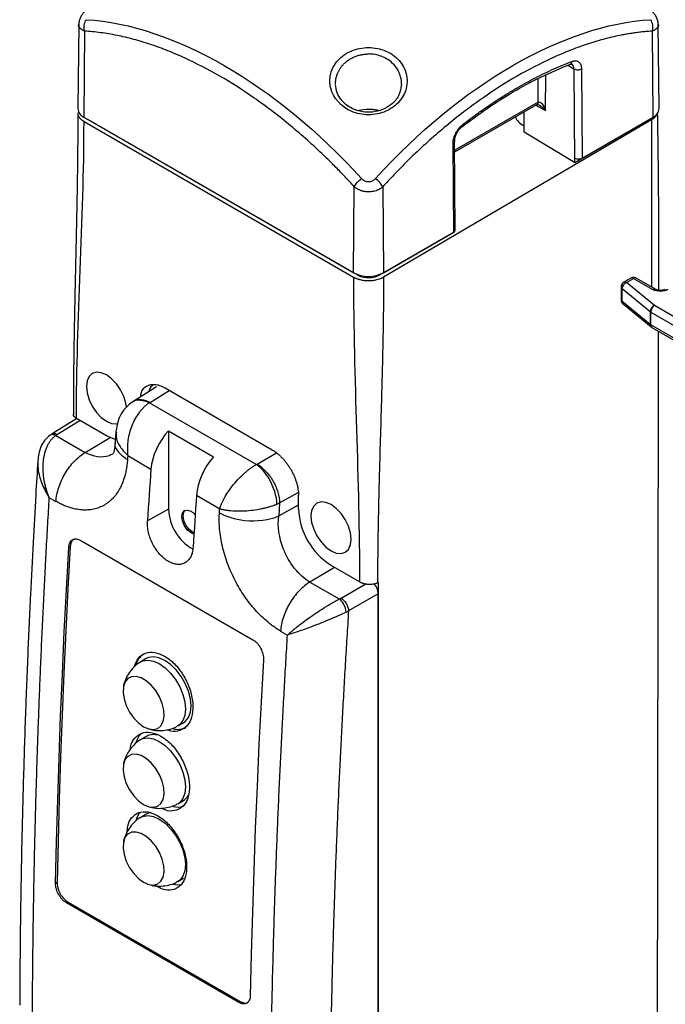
# Model space of a CAD drawing. Header units: millimetres. Extents: x 13 to 546, y 13 to 419.
# Tile 10 of 12: x 410 to 471, y 268 to 361. Entities that reach past the tile are written whole.
import ezdxf

# ---------------------------------------------------------------- set-up
doc = ezdxf.new("R2010")
doc.units = ezdxf.units.MM
doc.header["$LTSCALE"] = 2

msp = doc.modelspace()

# ---------------------------------------------------------------- linework, layer by layer
for p, q in [((415.897, 360.742), (415.812, 352.783)), ((416.457, 360.094), (416.396, 351.962)), ((470.13, 351.962), (470.069, 360.094)), ((470.715, 352.783), (470.629, 360.742)), ((462.092, 356.867), (462.666, 356.526)), ((462.31, 356.962), (462.46, 356.982)), ((462.666, 356.526), (462.732, 347.694)), ((463.379, 356.526), (463.442, 348.101)), ((459.276, 353.392), (459.289, 355.621)), ((459.984, 352.592), (460.004, 355.957)), ((459.276, 353.392), (451.404, 348.848)), ((451.405, 348.682), (459.172, 353.166)), ((459.081, 353.113), (459.984, 352.592)), ((416.396, 351.962), (441.852, 337.266)), ((416.648, 351.816), (416.807, 351.721)), ((416.807, 351.721), (416.807, 351.724)), ((442.263, 337.025), (416.807, 351.721)), ((444.685, 336.866), (469.989, 351.731)), ((457.917, 352.441), (457.937, 351.143)), ((457.966, 350.543), (457.952, 352.462)), ((462.738, 347.691), (469.719, 351.721)), ((463.442, 348.101), (470.13, 351.962)), ((469.719, 351.721), (469.878, 351.816)), ((469.719, 351.724), (469.719, 351.721)), ((469.989, 351.731), (469.989, 335.925)), ((416.397, 351.549), (441.845, 336.859)), ((457.937, 351.143), (457.962, 351.129)), ((462.732, 347.694), (457.966, 350.543)), ((451.313, 341.098), (451.251, 349.516)), ((451.459, 341.304), (451.398, 349.72)), ((441.852, 337.266), (441.913, 345.398)), ((444.613, 345.398), (444.674, 337.266)), ((451.316, 341.097), (444.384, 337.095)), ((444.674, 337.266), (451.313, 341.098)), ((451.316, 341.1), (451.316, 341.097)), ((442.263, 337.084), (442.263, 337.025)), ((444.384, 337.095), (444.384, 337.128)), ((468.04, 336.762), (467.369, 336.375)), ((467.619, 336.35), (468.29, 336.737)), ((468.29, 336.737), (470.128, 335.676)), ((470.378, 335.701), (468.54, 336.762)), ((467.119, 335.942), (467.119, 334.717)), ((470.265, 334.168), (467.619, 336.35)), ((467.209, 335.776), (469.855, 333.594)), ((467.209, 334.551), (467.209, 335.776)), ((469.855, 332.369), (467.209, 334.551)), ((467.301, 334.331), (469.947, 332.149)), ((484.871, 325.736), (470.265, 334.168)), ((469.855, 333.594), (469.855, 332.369)), ((469.911, 332.331), (469.911, 333.556)), ((469.911, 333.556), (484.518, 325.124)), ((484.518, 323.899), (469.911, 332.331)), ((469.915, 332.178), (470.019, 332.11)), ((470.015, 332.102), (484.518, 323.73)), ((423.257, 326.474), (421.109, 325.146)), ((422.65, 325.022), (424.449, 326.135)), ((434.179, 320.518), (424.063, 326.357)), ((421.101, 325.14), (420.853, 324.973)), ((422.594, 324.985), (432.688, 319.157)), ((415.725, 323.481), (413.384, 322.033)), ((416.025, 323.308), (413.897, 321.992)), ((418.514, 321.87), (415.684, 323.504)), ((413.381, 322.031), (413.174, 321.894)), ((413.747, 321.893), (416.519, 320.292)), ((419.401, 322.244), (419.333, 321.249)), ((424.383, 322.339), (428.626, 319.89)), ((424.383, 322.339), (424.383, 314.931)), ((416.519, 320.292), (418.862, 321.692)), ((432.751, 319.191), (434.573, 320.243)), ((420.529, 319.986), (422.722, 318.72)), ((434.872, 315.517), (436.608, 316.519)), ((413.091, 316.043), (413.748, 315.664)), ((427.022, 316.238), (429.215, 314.972)), ((434.872, 315.517), (434.785, 314.291)), ((436.652, 314.952), (436.652, 316.241)), ((424.383, 314.931), (422.388, 313.819)), ((434.785, 314.291), (436.652, 315.331)), ((416.088, 311.979), (432.351, 302.591)), ((415.096, 311.406), (414.954, 311.325)), ((440.056, 309.435), (437.732, 308.046)), ((442.415, 308.073), (439.728, 309.624)), ((437.732, 308.046), (440.504, 306.446)), ((444.182, 308.021), (444.12, 307.991)), ((444.182, 308.021), (444.182, 197.729)), ((440.671, 306.536), (443.005, 307.883)), ((444.182, 306.93), (441.378, 305.311)), ((444.182, 198.82), (444.182, 306.93)), ((434.961, 303.418), (435.617, 303.039)), ((422.28, 300.815), (421.753, 300.511)), ((425.253, 294.449), (425.78, 294.753)), ((422.28, 293.466), (421.753, 293.162)), ((425.253, 287.1), (425.78, 287.404)), ((422.28, 286.117), (421.753, 285.813)), ((425.253, 279.751), (425.78, 280.055)), ((413.855, 279.657), (413.713, 279.576)), ((414.89, 277.806), (414.749, 277.724)), ((431.012, 268.335), (414.749, 277.724)), ((414.89, 277.806), (431.154, 268.417)), ((431.154, 268.417), (431.012, 268.335))]:
    msp.add_line(p, q)
at = {"flags": 128}
for points in [[(420.403, 324.522), (420.346, 324.932), (420.156, 325.569), (419.855, 326.196), (419.463, 326.77), (419.006, 327.252), (418.515, 327.61), (418.025, 327.819), (417.568, 327.864), (417.175, 327.743), (416.874, 327.463), (416.685, 327.045), (416.62, 326.516)], [(416.62, 326.516), (416.685, 325.912), (416.874, 325.275), (417.175, 324.648), (417.568, 324.074), (418.025, 323.591), (418.515, 323.234), (419.006, 323.025), (419.463, 322.98), (419.623, 323.007)], [(419.363, 321.518), (419.114, 321.592), (418.514, 321.87)], [(437.832, 314.271), (437.896, 313.667), (438.086, 313.03), (438.387, 312.403), (438.779, 311.829), (439.236, 311.346), (439.727, 310.988), (440.217, 310.78), (440.674, 310.735), (441.067, 310.856), (441.368, 311.135), (441.557, 311.554), (441.622, 312.083), (441.557, 312.686), (441.368, 313.323), (441.067, 313.951), (440.674, 314.525), (440.217, 315.007), (439.727, 315.365), (439.236, 315.574), (438.779, 315.619), (438.387, 315.498), (438.086, 315.218), (437.896, 314.8), (437.832, 314.271)], [(426.779, 312.578), (426.505, 312.686), (426.166, 312.959), (425.88, 313.345), (425.688, 313.787), (425.621, 314.216), (425.688, 314.568), (425.88, 314.789), (426.166, 314.844), (426.505, 314.727)], [(426.787, 312.699), (426.646, 312.767), (426.308, 313.04), (426.021, 313.427), (425.829, 313.869), (425.762, 314.298), (425.829, 314.65), (425.954, 314.823)], [(426.505, 314.727), (426.843, 314.454), (426.898, 314.394)], [(413.713, 279.576), (413.804, 283.51), (413.914, 287.455), (414.041, 291.409), (414.187, 295.373), (414.351, 299.347), (414.534, 303.33), (414.735, 307.323), (414.954, 311.325)], [(415.096, 311.406), (414.877, 307.405), (414.676, 303.412), (414.493, 299.429), (414.329, 295.455), (414.183, 291.491), (414.055, 287.537), (413.946, 283.592), (413.855, 279.657)], [(421.715, 300.488), (421.96, 300.605), (422.429, 300.675), (422.952, 300.584), (423.503, 300.338), (424.054, 299.948), (424.577, 299.435), (425.046, 298.823), (425.438, 298.145), (425.733, 297.433), (425.916, 296.723), (425.978, 296.051), (425.916, 295.451), (425.733, 294.953), (425.438, 294.581), (425.211, 294.426)], [(425.78, 294.753), (425.965, 294.885), (426.26, 295.257), (426.443, 295.755), (426.505, 296.355), (426.443, 297.027), (426.26, 297.737), (425.965, 298.449), (425.573, 299.128), (425.104, 299.739), (424.58, 300.252), (424.03, 300.642), (423.479, 300.888), (422.956, 300.979), (422.487, 300.909), (422.28, 300.815)], [(433.339, 300.711), (433.12, 296.71), (432.919, 292.717), (432.736, 288.734), (432.572, 284.76), (432.426, 280.796), (432.298, 276.842), (432.189, 272.897), (432.098, 268.962)], [(422.025, 294.381), (422.509, 294.173), (422.962, 294.118), (423.356, 294.221), (423.667, 294.476), (423.875, 294.865), (423.966, 295.365), (423.935, 295.945), (423.785, 296.567), (423.523, 297.193), (423.168, 297.784), (422.741, 298.301), (422.269, 298.714), (421.781, 298.995), (421.309, 299.128), (420.882, 299.103), (420.527, 298.923), (420.266, 298.598), (420.115, 298.15), (420.084, 297.606), (420.176, 297), (420.383, 296.371), (420.694, 295.758), (421.088, 295.2), (421.542, 294.731), (422.025, 294.381)], [(421.715, 293.139), (421.96, 293.256), (422.429, 293.326), (422.952, 293.235), (423.503, 292.989), (424.054, 292.599), (424.577, 292.086), (425.046, 291.475), (425.438, 290.796), (425.733, 290.084), (425.916, 289.374), (425.978, 288.702), (425.916, 288.102), (425.733, 287.604), (425.438, 287.232), (425.211, 287.077)], [(422.025, 287.032), (422.509, 286.824), (422.962, 286.769), (423.356, 286.873), (423.667, 287.127), (423.875, 287.516), (423.966, 288.016), (423.935, 288.596), (423.785, 289.218), (423.523, 289.844), (423.168, 290.435), (422.741, 290.952), (422.269, 291.365), (421.781, 291.646), (421.309, 291.779), (420.882, 291.754), (420.527, 291.574), (420.266, 291.25), (420.115, 290.801), (420.084, 290.257), (420.176, 289.652), (420.383, 289.022), (420.694, 288.409), (421.088, 287.851), (421.542, 287.382), (422.025, 287.032)], [(421.715, 285.79), (421.96, 285.907), (422.429, 285.977), (422.952, 285.886), (423.503, 285.64), (424.054, 285.25), (424.577, 284.737), (425.046, 284.126), (425.438, 283.447), (425.733, 282.735), (425.916, 282.025), (425.978, 281.353), (425.916, 280.753), (425.733, 280.255), (425.438, 279.883), (425.211, 279.728)], [(422.694, 286.263), (422.487, 286.211), (422.28, 286.117)], [(422.025, 279.683), (422.509, 279.475), (422.962, 279.42), (423.356, 279.524), (423.667, 279.778), (423.875, 280.167), (423.966, 280.668), (423.935, 281.247), (423.785, 281.869), (423.523, 282.495), (423.168, 283.086), (422.741, 283.604), (422.269, 284.016), (421.781, 284.297), (421.309, 284.43), (420.882, 284.405), (420.527, 284.225), (420.266, 283.901), (420.115, 283.452), (420.084, 282.908), (420.176, 282.303), (420.383, 281.674), (420.694, 281.061), (421.088, 280.502), (421.542, 280.033), (422.025, 279.683)], [(424.802, 279.498), (425.18, 279.438), (425.612, 279.465)]]:
    msp.add_lwpolyline(points, dxfattribs=at)
for centre, radius, start, end in [((416.79, 352.86), 0.981, 184.49479, 246.35096), ((443.263, 348.465), 4.233, 77.40775, 102.64316), ((459.513, 352.981), 0.474, 119.15202, 120.00899), ((469.737, 352.86), 0.981, 293.64904, 355.50521), ((443.263, 339.99), 3.067, 242.60967, 297.39033), ((443.256, 339.102), 2.302, 244.43463, 299.33749), ((468.143, 336.533), 0.251, 54.38242, 114.30712), ((468.436, 336.533), 0.251, 65.69288, 125.61758), ((467.334, 335.952), 0.216, 182.71887, 234.5459), ((467.88, 335.73), 0.672, 112.86866, 176.09597), ((467.473, 336.151), 0.246, 53.68735, 115.17612), ((470.274, 335.477), 0.246, 64.8732, 126.30815), ((467.334, 334.727), 0.216, 182.73973, 234.5446), ((467.482, 334.536), 0.274, 176.72317, 228.40451), ((470.526, 333.548), 0.672, 112.86866, 176.09597), ((470.679, 333.521), 0.768, 122.60548, 177.39452), ((470.116, 333.912), 0.411, 230.72833, 240.21691), ((470.116, 332.688), 0.411, 230.72833, 240.21691), ((470.129, 332.354), 0.274, 176.72626, 228.34117), ((470.149, 332.301), 0.24, 172.74417, 235.94365), ((428.868, 315.081), 4.487, 181.91524, 240.6867), ((443.33, 315.256), 6.685, 182.60548, 237.39452), ((422.92, 299.843), 1.663, 122.35327, 167.9163), ((425.264, 295.766), 1.636, 253.6092, 297.90466), ((423.04, 292.432), 1.794, 131.27255, 166.76252), ((422.94, 292.245), 1.388, 76.29516, 118.39358), ((425.103, 288.529), 1.313, 301.02158, 332.23108), ((425.271, 288.492), 1.71, 254.0846, 287.45439), ((423.099, 285.062), 1.856, 137.51898, 166.53817)]:
    msp.add_arc(centre, radius, start, end)
for centre, major_axis, ratio, start_param, end_param in [((460.058, 352.368), (3, 0), 0.577244, 3.362889, 3.926953), ((463.089, 348.305), (0.5, 0), 0.577288, 3.953251, 5.497825), ((450.959, 341.303), (0.5, 0), 0.577289, 5.497824, 6.287411), ((425.59, 320.047), (2.053, 3.433), 0.587369, 1.22699, 2.281665), ((429.791, 317.621), (1.948, 3.494), 0.567218, 1.209527, 2.264201), ((1048.419, 608.11), (447.939, 749.081), 0.587369, 2.281665, 2.288303), ((1031.25, 618.021), (425.084, 762.281), 0.567218, 2.264201, 2.27084), ((443.475, 307.338), (-0.5, 0.866), 0.577557, 3.927224, 5.048677)]:
    msp.add_ellipse(centre, major_axis=major_axis, ratio=ratio, start_param=start_param, end_param=end_param)
for points, knots in [([(416.429, 361.914), (416.361, 361.834), (416.22, 361.667), (416.054, 361.378), (415.926, 361.064), (415.907, 360.854), (415.897, 360.745)], [0, 0, 0, 0, 0.223028, 0.463214, 0.721906, 1, 1, 1, 1]), ([(470.629, 360.745), (470.62, 360.854), (470.6, 361.064), (470.473, 361.378), (470.306, 361.667), (470.165, 361.834), (470.097, 361.914)], [0, 0, 0, 0, 0.2780992, 0.5367855, 0.7769674, 1, 1, 1, 1]), ([(416.457, 360.094), (416.37, 360.128), (416.198, 360.197), (415.982, 360.401), (415.851, 360.59), (415.899, 360.742), (415.9, 360.746)], [0, 0, 0, 0, 0.2602615, 0.5115947, 0.9876311, 1, 1, 1, 1]), ([(441.913, 345.398), (441.772, 345.553), (441.489, 345.862), (441.06, 346.319), (440.628, 346.771), (440.193, 347.216), (439.754, 347.656), (439.312, 348.091), (438.5, 348.872), (437.305, 349.971), (435.715, 351.326), (434.104, 352.596), (431.94, 354.17), (429.209, 355.908), (426.476, 357.324), (424.307, 358.252), (422.691, 358.844), (421.094, 359.329), (419.78, 359.641), (418.742, 359.835), (417.97, 359.951), (417.208, 360.041), (416.707, 360.076), (416.457, 360.094)], [0, 0, 0, 0, 0.017776, 0.035571, 0.053389, 0.071234, 0.08911, 0.107022, 0.124975, 0.187301, 0.24993, 0.312343, 0.374957, 0.500001, 0.625046, 0.687646, 0.750073, 0.812688, 0.875028, 0.906412, 0.937687, 0.968875, 1, 1, 1, 1]), ([(470.069, 360.094), (469.926, 360.084), (469.641, 360.066), (469.209, 360.026), (468.774, 359.977), (468.336, 359.918), (467.895, 359.85), (467.45, 359.773), (466.633, 359.614), (465.432, 359.329), (463.835, 358.844), (462.22, 358.252), (460.051, 357.324), (457.317, 355.908), (454.586, 354.17), (452.422, 352.596), (450.812, 351.326), (449.221, 349.971), (447.914, 348.769), (446.882, 347.769), (446.115, 346.997), (445.358, 346.209), (444.861, 345.668), (444.613, 345.398)], [0, 0, 0, 0, 0.017776, 0.035571, 0.053389, 0.071234, 0.08911, 0.107022, 0.124975, 0.187301, 0.24993, 0.312343, 0.374957, 0.500001, 0.625046, 0.687646, 0.750073, 0.812688, 0.875028, 0.906412, 0.937687, 0.968875, 1, 1, 1, 1]), ([(470.626, 360.746), (470.627, 360.742), (470.675, 360.59), (470.545, 360.401), (470.328, 360.197), (470.156, 360.128), (470.069, 360.094)], [0, 0, 0, 0, 0.012294, 0.488378, 0.739728, 1, 1, 1, 1]), ([(443.263, 358.537), (442.7, 358.537), (441.574, 358.309), (440.268, 357.381), (439.583, 356.089), (439.572, 354.204), (441.005, 352.539), (443.266, 352.065), (444.952, 352.421), (446.249, 353.372), (447.176, 355.11), (446.699, 357.071), (444.951, 358.309), (443.826, 358.537), (443.263, 358.537), (443.263, 358.537), (443.263, 358.537), (443.263, 358.537)], [2.027594, 2.027594, 2.027594, 2.027594, 2.172395, 2.317226, 2.462056, 2.606886, 2.896547, 3.041377, 3.186207, 3.331037, 3.475868, 3.765528, 3.910359, 4.055189, 4.055189, 4.055189, 4.055218, 4.055218, 4.055218, 4.055218]), ([(440.147, 355.102), (440.148, 355.157), (440.149, 355.266), (440.165, 355.426), (440.188, 355.581), (440.22, 355.73), (440.26, 355.872), (440.306, 356.009), (440.358, 356.14), (440.416, 356.264), (440.477, 356.382), (440.542, 356.494), (440.61, 356.599), (440.681, 356.699), (440.753, 356.792), (440.826, 356.879), (440.9, 356.959), (440.974, 357.035), (441.107, 357.161), (441.314, 357.328), (441.609, 357.515), (441.923, 357.669), (442.249, 357.788), (442.584, 357.873), (442.923, 357.925), (443.15, 357.932), (443.263, 357.935)], [0, 0, 0, 0, 0.038389, 0.075732, 0.112029, 0.14728, 0.181484, 0.214641, 0.246751, 0.277814, 0.30783, 0.336799, 0.364722, 0.391599, 0.417431, 0.44222, 0.465967, 0.488672, 0.51034, 0.584466, 0.65704, 0.728152, 0.797899, 0.866383, 0.933711, 1, 1, 1, 1]), ([(446.368, 355.051), (446.372, 355.068), (446.425, 355.305), (446.311, 355.743), (446.071, 356.426), (445.622, 357.018), (445.03, 357.466), (444.469, 357.735), (443.873, 357.904), (443.464, 357.925), (443.263, 357.935)], [0, 0, 0, 0, 0.011889, 0.165136, 0.299041, 0.508091, 0.637554, 0.762327, 0.882944, 1, 1, 1, 1]), ([(452.125, 351.238), (452.28, 351.357), (452.59, 351.596), (453.057, 351.946), (453.524, 352.287), (453.993, 352.621), (454.462, 352.947), (454.933, 353.266), (455.405, 353.576), (455.877, 353.879), (456.351, 354.174), (456.826, 354.461), (457.433, 354.817), (458.172, 355.232), (459.04, 355.692), (459.906, 356.123), (460.769, 356.523), (461.63, 356.895), (462.201, 357.117), (462.486, 357.229)], [0, 0, 0, 0, 0.045379, 0.09074, 0.136096, 0.181456, 0.226832, 0.272233, 0.317672, 0.363158, 0.408701, 0.454314, 0.500006, 0.583696, 0.667156, 0.750451, 0.833645, 0.916807, 1, 1, 1, 1]), ([(462.305, 356.973), (462.327, 356.978), (462.387, 356.993), (462.453, 357.086), (462.475, 357.181), (462.486, 357.229)], [0, 0, 0, 0, 0.2252567, 0.612537, 1, 1, 1, 1]), ([(462.486, 357.229), (462.51, 357.237), (462.559, 357.255), (462.63, 357.272), (462.7, 357.283), (462.769, 357.287), (462.868, 357.284), (462.992, 357.257), (463.126, 357.181), (463.235, 357.068), (463.307, 356.933), (463.35, 356.796), (463.374, 356.667), (463.377, 356.573), (463.379, 356.526)], [0, 0, 0, 0, 0.04967, 0.099264, 0.149037, 0.199241, 0.25012, 0.375339, 0.499935, 0.624178, 0.749651, 0.833635, 0.916701, 1, 1, 1, 1]), ([(452.078, 351.043), (452.846, 351.62), (454.437, 352.813), (456.928, 354.384), (459.58, 355.837), (461.383, 356.58), (462.31, 356.962)], [0, 0, 0, 0, 0.226682, 0.468937, 0.726727, 1, 1, 1, 1]), ([(462.666, 356.526), (462.655, 356.615), (462.635, 356.794), (462.547, 356.943), (462.468, 356.969), (462.455, 356.974)], [0, 0, 0, 0, 0.453147, 0.905417, 1, 1, 1, 1]), ([(462.666, 356.526), (462.758, 356.472), (462.889, 356.441), (463.153, 356.441), (463.285, 356.472), (463.379, 356.526)], [0, 0, 0, 0, 0.5, 0.5, 1, 1, 1, 1]), ([(446.377, 355.055), (446.319, 354.687), (446.212, 354.009), (445.505, 353.179), (444.62, 352.649), (443.669, 352.412), (442.655, 352.434), (441.794, 352.706), (441.123, 353.136), (440.629, 353.634), (440.237, 354.288), (440.177, 354.791), (440.145, 355.056)], [0, 0, 0, 0, 0.144424, 0.265908, 0.367497, 0.463123, 0.554535, 0.662579, 0.73164, 0.810952, 0.900514, 1, 1, 1, 1]), ([(444.203, 352.591), (444.167, 352.6), (444.009, 352.64), (443.694, 352.684), (443.412, 352.693), (443.263, 352.698)], [0, 0, 0, 0, 0.120251, 0.533952, 1, 1, 1, 1]), ([(459.172, 353.166), (459.172, 353.166), (459.21, 353.174), (459.257, 353.248), (459.269, 353.344), (459.276, 353.392)], [0, 0, 0, 0, 0.006749, 0.503374, 1, 1, 1, 1]), ([(459.18, 353.17), (459.179, 353.17), (459.178, 353.17), (459.197, 353.173), (459.238, 353.167), (459.297, 353.151), (459.353, 353.122), (459.392, 353.102)], [0, 0, 0, 0, 0.119466, 0.380708, 0.519836, 0.668709, 1, 1, 1, 1]), ([(459.282, 353.396), (459.336, 353.426), (459.466, 353.417), (459.732, 353.165), (459.907, 352.817), (459.984, 352.592)], [-1.570796, -1.570796, -1.570796, -1.570796, -1.121954, -0.673111, 0.000152, 0.000152, 0.000152, 0.000152]), ([(459.392, 353.102), (459.393, 353.102), (459.505, 353.046), (459.716, 352.877), (459.891, 352.691), (459.984, 352.592)], [0, 0, 0, 0, 0.004451, 0.471181, 1, 1, 1, 1]), ([(415.812, 352.361), (415.809, 351.285), (415.803, 349.301), (415.768, 346.575), (415.731, 344.336), (415.694, 342.444), (415.658, 340.729), (415.623, 339.121), (415.589, 337.582), (415.554, 336.022), (415.516, 334.244), (415.475, 332.138), (415.434, 329.682), (415.399, 326.877), (415.394, 324.89), (415.391, 323.838)], [0, 0, 0, 0, 0.113314, 0.209017, 0.287039, 0.348998, 0.408159, 0.467387, 0.518207, 0.569904, 0.631418, 0.705183, 0.791202, 0.889476, 1, 1, 1, 1]), ([(415.813, 352.361), (415.821, 352.286), (415.835, 352.131), (415.993, 351.84), (416.239, 351.663), (416.397, 351.549)], [0, 0, 0, 0, 0.252377, 0.516629, 1, 1, 1, 1]), ([(469.989, 351.731), (470.17, 351.846), (470.408, 351.999), (470.455, 352.197), (470.466, 352.245)], [0, 0, 0, 0, 0.7581636, 1, 1, 1, 1]), ([(470.666, 335.613), (470.674, 338.662), (470.689, 344.264), (470.607, 349.838), (470.57, 352.379)], [0, 0, 0, 0, 0.544241, 1, 1, 1, 1]), ([(451.251, 349.516), (451.252, 349.545), (451.252, 349.602), (451.26, 349.692), (451.272, 349.784), (451.29, 349.879), (451.324, 350.022), (451.386, 350.216), (451.492, 350.455), (451.622, 350.683), (451.758, 350.872), (451.887, 351.022), (452.004, 351.139), (452.084, 351.205), (452.125, 351.238)], [0, 0, 0, 0, 0.049669, 0.099262, 0.149034, 0.199238, 0.250117, 0.375332, 0.499935, 0.624181, 0.749654, 0.833635, 0.9167, 1, 1, 1, 1]), ([(451.398, 349.72), (451.407, 349.834), (451.426, 350.063), (451.575, 350.438), (451.796, 350.79), (451.984, 350.959), (452.078, 351.043)], [0, 0, 0, 0, 0.247907, 0.497238, 0.747704, 1, 1, 1, 1]), ([(452.076, 351.045), (452.078, 351.046), (452.109, 351.054), (452.131, 351.121), (452.127, 351.199), (452.125, 351.238)], [0, 0, 0, 0, 0.03971, 0.519742, 1, 1, 1, 1]), ([(451.396, 349.721), (451.397, 349.719), (451.41, 349.682), (451.368, 349.603), (451.29, 349.545), (451.251, 349.516)], [0, 0, 0, 0, 0.020478, 0.510239, 1, 1, 1, 1]), ([(442.607, 346.173), (442.628, 346.151), (442.67, 346.107), (442.742, 346.049), (442.818, 345.998), (442.928, 345.939), (443.076, 345.887), (443.265, 345.867), (443.452, 345.888), (443.631, 345.949), (443.762, 346.03), (443.856, 346.107), (443.898, 346.151), (443.919, 346.173)], [0, 0, 0, 0, 0.062783, 0.125651, 0.188844, 0.251249, 0.377339, 0.500111, 0.625121, 0.750013, 0.874745, 0.936868, 1, 1, 1, 1]), ([(441.913, 345.398), (441.945, 345.373), (442.008, 345.323), (442.11, 345.256), (442.216, 345.194), (442.325, 345.139), (442.438, 345.091), (442.553, 345.049), (442.67, 345.014), (442.788, 344.985), (442.907, 344.963), (443.026, 344.948), (443.145, 344.939), (443.304, 344.935), (443.504, 344.945), (443.743, 344.983), (443.979, 345.047), (444.206, 345.138), (444.423, 345.253), (444.549, 345.35), (444.613, 345.398)], [0, 0, 0, 0, 0.04461, 0.088652, 0.132138, 0.175077, 0.217481, 0.259361, 0.30073, 0.341599, 0.381982, 0.421893, 0.461344, 0.500352, 0.579135, 0.659579, 0.741791, 0.825871, 0.911912, 1, 1, 1, 1]), ([(441.845, 336.859), (441.875, 336.842), (441.936, 336.808), (442.034, 336.761), (442.135, 336.718), (442.242, 336.68), (442.353, 336.645), (442.552, 336.591), (442.856, 336.536), (443.266, 336.513), (443.678, 336.537), (444.021, 336.602), (444.292, 336.683), (444.502, 336.765), (444.624, 336.832), (444.685, 336.866)], [0, 0, 0, 0, 0.04035, 0.080366, 0.12021, 0.160042, 0.200023, 0.240314, 0.369196, 0.500194, 0.629596, 0.760059, 0.840131, 0.919679, 1, 1, 1, 1]), ([(444.685, 336.866), (444.684, 336.432), (444.683, 335.544), (444.672, 334.174), (444.654, 332.736), (444.629, 331.23), (444.596, 329.635), (444.555, 327.903), (444.491, 325.487), (444.401, 322.427), (444.311, 319.369), (444.248, 316.953), (444.198, 314.883), (444.156, 312.652), (444.125, 310.256), (444.121, 308.726), (444.12, 307.991)], [0, 0, 0, 0, 0.045518, 0.093271, 0.14326, 0.195487, 0.249953, 0.308936, 0.374969, 0.500001, 0.625033, 0.690975, 0.750048, 0.839518, 0.922833, 1, 1, 1, 1]), ([(468.29, 336.829), (468.225, 336.823), (468.137, 336.816), (468.061, 336.772), (468.041, 336.76)], [0, 0, 0, 0, 0.732305, 1, 1, 1, 1]), ([(468.536, 336.755), (468.514, 336.77), (468.441, 336.819), (468.352, 336.825), (468.29, 336.829)], [0, 0, 0, 0, 0.304693, 1, 1, 1, 1]), ([(467.187, 336.194), (467.158, 336.133), (467.119, 336.052), (467.121, 335.963), (467.122, 335.942)], [0, 0, 0, 0, 0.754504, 1, 1, 1, 1]), ([(467.371, 336.37), (467.348, 336.358), (467.271, 336.317), (467.222, 336.245), (467.187, 336.194)], [0, 0, 0, 0, 0.303384, 1, 1, 1, 1]), ([(470.835, 335.598), (470.765, 335.602), (470.667, 335.607), (470.541, 335.634), (470.455, 335.662), (470.396, 335.689), (470.38, 335.7), (470.379, 335.7)], [0, 0, 0, 0, 0.380373, 0.530136, 0.761575, 0.985242, 1, 1, 1, 1]), ([(471.291, 335.701), (471.267, 335.688), (471.221, 335.664), (471.121, 335.632), (470.995, 335.605), (470.895, 335.601), (470.835, 335.598)], [0, 0, 0, 0, 0.2472856, 0.4546775, 0.6778891, 1, 1, 1, 1]), ([(467.119, 334.717), (467.119, 334.716), (467.113, 334.671), (467.13, 334.595), (467.158, 334.526), (467.169, 334.499)], [0, 0, 0, 0, 0.007663, 0.603821, 1, 1, 1, 1]), ([(467.169, 334.499), (467.201, 334.441), (467.238, 334.377), (467.297, 334.336), (467.303, 334.331)], [0, 0, 0, 0, 0.898357, 1, 1, 1, 1]), ([(470.574, 208.28), (470.602, 210.167), (470.662, 214.16), (470.642, 220.226), (470.635, 226.513), (470.631, 232.941), (470.629, 239.488), (470.607, 245.951), (470.618, 250.814), (470.619, 254.095), (470.616, 255.868), (470.611, 257.408), (470.604, 258.638), (470.598, 259.649), (470.59, 260.666), (470.58, 261.911), (470.566, 263.508), (470.551, 265.451), (470.547, 267.786), (470.552, 270.247), (470.556, 272.579), (470.573, 274.474), (470.585, 276.026), (470.593, 277.451), (470.597, 278.958), (470.6, 282.948), (470.59, 289.231), (470.601, 297.835), (470.63, 306.718), (470.624, 316.066), (470.659, 324.505), (470.661, 329.749), (470.662, 331.728)], [0, 0, 0, 0, 0.045807, 0.096893, 0.147344, 0.198575, 0.253086, 0.306458, 0.355659, 0.371247, 0.386154, 0.398734, 0.408632, 0.416004, 0.423229, 0.433309, 0.446245, 0.462036, 0.480559, 0.502985, 0.521882, 0.53725, 0.54909, 0.559661, 0.571942, 0.585778, 0.656689, 0.724698, 0.794925, 0.872548, 0.951902, 1, 1, 1, 1]), ([(424.063, 326.357), (423.89, 326.446), (423.55, 326.618), (422.93, 326.74), (422.275, 326.593), (421.789, 326.14), (421.722, 325.657), (421.702, 325.512)], [0, 0, 0, 0, 0.158035, 0.308747, 0.587111, 0.876529, 1, 1, 1, 1]), ([(422.939, 326.664), (422.788, 326.556), (422.583, 326.41), (422.534, 326.1), (422.522, 326.019)], [0, 0, 0, 0, 0.737836, 1, 1, 1, 1]), ([(420.857, 324.976), (420.615, 324.765), (420.154, 324.363), (419.596, 323.423), (419.475, 322.68), (419.4, 322.226)], [0, 0, 0, 0, 0.301044, 0.573719, 1, 1, 1, 1]), ([(422.594, 324.985), (422.551, 324.957), (422.466, 324.901), (422.339, 324.808), (422.214, 324.707), (422.091, 324.597), (421.97, 324.48), (421.851, 324.355), (421.735, 324.222), (421.623, 324.081), (421.413, 323.798), (421.125, 323.323), (420.837, 322.658), (420.631, 321.958), (420.538, 321.419), (420.5, 320.998), (420.488, 320.701), (420.492, 320.355), (420.516, 320.115), (420.529, 319.986)], [0, 0, 0, 0, 0.0312647, 0.0627236, 0.0943811, 0.1262412, 0.1583081, 0.1905857, 0.2230781, 0.255789, 0.2887222, 0.412465, 0.5445698, 0.6546934, 0.7773905, 0.8193658, 0.8704603, 0.9306724, 1, 1, 1, 1]), ([(422.594, 324.985), (422.298, 325.082), (421.706, 325.277), (421.095, 325.206), (420.908, 324.983), (420.879, 324.948)], [0, 0, 0, 0, 0.4581117, 0.9162422, 1, 1, 1, 1]), ([(421.113, 325.136), (421.12, 325.145), (421.278, 325.331), (421.822, 325.362), (422.374, 325.135), (422.65, 325.022)], [0, 0, 0, 0, 0.023709, 0.511855, 1, 1, 1, 1]), ([(422.65, 325.022), (422.64, 325.016), (422.621, 325.004), (422.603, 324.991), (422.594, 324.985)], [0, 0, 0, 0, 0.500005, 1, 1, 1, 1]), ([(415.684, 323.504), (415.599, 323.564), (415.433, 323.681), (415.406, 323.821), (415.393, 323.89)], [0, 0, 0, 0, 0.507586, 1, 1, 1, 1]), ([(413.175, 321.894), (413, 321.743), (412.652, 321.441), (412.185, 320.638), (412.093, 319.944), (412.032, 319.489)], [0, 0, 0, 0, 0.256749, 0.5115, 1, 1, 1, 1]), ([(413.747, 321.893), (413.711, 321.866), (413.637, 321.814), (413.532, 321.726), (413.431, 321.63), (413.334, 321.526), (413.241, 321.415), (413.152, 321.295), (413.069, 321.168), (412.99, 321.034), (412.917, 320.893), (412.774, 320.581), (412.603, 320.04), (412.498, 319.274), (412.499, 318.46), (412.576, 317.826), (412.679, 317.326), (412.768, 316.969), (412.892, 316.557), (413.001, 316.272), (413.06, 316.119)], [0, 0, 0, 0, 0.025411, 0.050997, 0.076782, 0.10279, 0.129043, 0.155566, 0.182379, 0.209503, 0.236959, 0.264768, 0.384239, 0.5166, 0.630395, 0.759964, 0.806187, 0.8616, 0.926204, 1, 1, 1, 1]), ([(413.747, 321.893), (413.649, 321.926), (413.453, 321.992), (413.252, 321.97), (413.191, 321.896), (413.182, 321.886)], [0, 0, 0, 0, 0.46082, 0.921659, 1, 1, 1, 1]), ([(413.383, 322.028), (413.386, 322.032), (413.439, 322.095), (413.621, 322.105), (413.805, 322.03), (413.897, 321.992)], [0, 0, 0, 0, 0.029107, 0.514553, 1, 1, 1, 1]), ([(419.468, 322.213), (419.443, 322.076), (419.363, 321.641), (419.726, 320.836), (420.266, 320.265), (420.529, 319.986)], [0, 0, 0, 0, 0.189748, 0.603999, 1, 1, 1, 1]), ([(419.333, 321.249), (419.317, 321.067), (419.286, 320.711), (419.215, 320.29), (419.158, 320.207), (419.121, 320.152)], [0, 0, 0, 0, 0.266717, 0.519783, 1, 1, 1, 1]), ([(419.368, 321.244), (419.354, 321.209), (419.237, 320.913), (419.572, 320.298), (420.193, 319.838), (420.504, 319.609)], [0, 0, 0, 0, 0.0625121, 0.5312529, 1, 1, 1, 1]), ([(413.748, 315.664), (413.773, 316.081), (413.863, 316.529), (414.163, 317.43), (414.371, 317.882), (414.878, 318.729), (415.176, 319.123), (415.823, 319.801), (416.17, 320.084), (416.519, 320.292)], [0, 0, 0, 0, 0.25, 0.25, 0.5, 0.5, 0.75, 0.75, 1, 1, 1, 1]), ([(419.091, 320.135), (418.988, 320.074), (418.234, 319.718), (417.293, 319.846), (416.519, 320.292)], [0, 0, 0, 0, 0.0996392, 0.6974746, 0.6974746, 0.6974746, 0.6974746]), ([(434.179, 320.518), (434.223, 320.492), (434.311, 320.439), (434.442, 320.351), (434.57, 320.257), (434.696, 320.158), (434.82, 320.052), (434.94, 319.942), (435.057, 319.828), (435.17, 319.709), (435.279, 319.588), (435.385, 319.463), (435.486, 319.335), (435.583, 319.206), (435.676, 319.075), (435.764, 318.942), (435.849, 318.809), (435.959, 318.623), (436.092, 318.379), (436.235, 318.075), (436.36, 317.765), (436.464, 317.453), (436.547, 317.141), (436.607, 316.833), (436.645, 316.53), (436.649, 316.338), (436.652, 316.241)], [0, 0, 0, 0, 0.0342, 0.068009, 0.101427, 0.134454, 0.16709, 0.199337, 0.231195, 0.262663, 0.293743, 0.324435, 0.354739, 0.384656, 0.414186, 0.443331, 0.47209, 0.500464, 0.561837, 0.623504, 0.685471, 0.747743, 0.810326, 0.873226, 0.936449, 1, 1, 1, 1]), ([(412.034, 319.504), (411.968, 318.42), (411.81, 315.846), (411.576, 311.626), (411.325, 306.68), (411.081, 301.253), (410.854, 295.39), (410.653, 289.1), (410.489, 282.398), (410.369, 275.331), (410.34, 270.521), (410.325, 268.078)], [0, 0, 0, 0, 0.062287, 0.147953, 0.243202, 0.348033, 0.462448, 0.584148, 0.715093, 0.855284, 1, 1, 1, 1]), ([(412.05, 319.504), (412.038, 319.357), (412.023, 319.177), (412.07, 318.5), (412.293, 317.476), (412.803, 316.554), (413.049, 316.11)], [0, 0, 0, 0, 0.133617, 0.164692, 0.597074, 1, 1, 1, 1]), ([(420.504, 319.609), (420.497, 319.527), (420.485, 319.363), (420.458, 319.122), (420.425, 318.886), (420.385, 318.653), (420.338, 318.426), (420.25, 318.055), (420.096, 317.561), (419.844, 316.981), (419.538, 316.46), (419.062, 315.855), (418.349, 315.268), (417.502, 314.94), (416.765, 314.841), (416.188, 314.846), (415.591, 314.93), (415.049, 315.075), (414.57, 315.253), (414.158, 315.437), (413.884, 315.589), (413.748, 315.664)], [0, 0, 0, 0, 0.0208521, 0.0416893, 0.0625339, 0.0834081, 0.1043342, 0.1253341, 0.1879988, 0.2505665, 0.3130926, 0.3757906, 0.5007972, 0.6255704, 0.6878502, 0.7504292, 0.812899, 0.8752425, 0.9170837, 0.9586069, 1, 1, 1, 1]), ([(429.215, 314.972), (429.232, 315.024), (429.265, 315.125), (429.321, 315.275), (429.379, 315.416), (429.438, 315.549), (429.496, 315.673), (429.553, 315.787), (429.607, 315.891), (429.747, 316.15), (429.992, 316.554), (430.409, 317.132), (430.883, 317.69), (431.326, 318.133), (431.676, 318.443), (431.934, 318.652), (432.189, 318.842), (432.442, 319.012), (432.606, 319.109), (432.688, 319.157)], [0, 0, 0, 0, 0.035813, 0.069346, 0.100599, 0.129572, 0.156265, 0.180677, 0.202809, 0.22266, 0.345353, 0.455485, 0.587585, 0.711337, 0.770442, 0.828838, 0.886547, 0.943593, 1, 1, 1, 1]), ([(432.688, 319.157), (432.699, 319.163), (432.721, 319.174), (432.741, 319.185), (432.751, 319.191)], [0, 0, 0, 0, 0.499995, 1, 1, 1, 1]), ([(434.621, 315.405), (434.605, 316.131), (434.107, 317.716), (433.111, 318.857), (432.688, 319.157)], [0, 0, 0, 0, 0.571429, 1.000001, 1.000001, 1.000001, 1.000001]), ([(432.751, 319.191), (433.024, 319.028), (433.298, 318.802), (433.805, 318.257), (434.039, 317.939), (434.432, 317.259), (434.591, 316.897), (434.808, 316.185), (434.868, 315.835), (434.872, 315.517)], [0, 0, 0, 0, 0.25, 0.25, 0.5, 0.5, 0.75, 0.75, 1, 1, 1, 1]), ([(413.091, 316.043), (413.041, 315.2), (412.942, 313.514), (412.801, 310.989), (412.668, 308.467), (412.542, 305.95), (412.422, 303.436), (412.31, 300.927), (412.206, 298.421), (412.108, 295.919), (412.017, 293.422), (411.934, 290.928), (411.857, 288.438), (411.788, 285.953), (411.726, 283.471), (411.671, 280.994), (411.623, 278.521), (411.583, 276.052), (411.549, 273.587), (411.523, 271.127), (411.503, 268.67), (411.496, 267.036), (411.493, 266.219)], [0, 0, 0, 0, 0.050021, 0.10004, 0.150056, 0.20007, 0.250083, 0.300092, 0.3501, 0.400106, 0.450109, 0.50011, 0.550109, 0.600106, 0.6501, 0.700092, 0.750083, 0.80007, 0.850056, 0.90004, 0.950021, 1, 1, 1, 1]), ([(429.215, 314.972), (429.26, 314.96), (429.35, 314.937), (429.486, 314.906), (429.619, 314.88), (429.746, 314.858), (429.867, 314.84), (429.981, 314.825), (430.087, 314.812), (430.184, 314.802), (430.461, 314.776), (430.92, 314.754), (431.627, 314.768), (432.354, 314.836), (432.973, 314.937), (433.431, 315.036), (433.754, 315.117), (434.062, 315.206), (434.353, 315.301), (434.532, 315.371), (434.621, 315.405)], [0, 0, 0, 0, 0.032532, 0.063123, 0.091773, 0.118478, 0.143236, 0.166044, 0.186899, 0.2058, 0.222747, 0.345473, 0.455674, 0.587705, 0.711477, 0.770563, 0.828949, 0.886636, 0.94364, 1, 1, 1, 1]), ([(434.961, 303.418), (434.892, 303.458), (434.756, 303.539), (434.552, 303.669), (434.349, 303.808), (434.147, 303.954), (433.945, 304.108), (433.612, 304.377), (433.155, 304.787), (432.59, 305.372), (432.052, 306.011), (431.38, 306.928), (430.631, 308.177), (430.041, 309.515), (429.677, 310.606), (429.46, 311.429), (429.3, 312.248), (429.209, 312.966), (429.17, 313.581), (429.161, 314.098), (429.179, 314.43), (429.188, 314.595)], [0, 0, 0, 0, 0.020751, 0.041489, 0.062237, 0.08302, 0.103858, 0.124776, 0.187182, 0.24954, 0.311864, 0.374442, 0.499335, 0.624219, 0.68662, 0.749385, 0.812064, 0.874675, 0.916689, 0.958404, 1, 1, 1, 1]), ([(429.188, 314.595), (429.816, 314.232), (431.786, 313.625), (433.937, 313.898), (434.785, 314.291)], [0, 0, 0, 0, 0.428571, 1, 1, 1, 1]), ([(426.699, 311.33), (426.689, 311.159), (426.664, 310.999), (426.589, 310.701), (426.537, 310.56), (426.41, 310.31), (426.334, 310.199), (426.161, 310.008), (426.062, 309.928), (425.848, 309.804), (425.733, 309.759), (425.485, 309.706), (425.355, 309.698), (425.087, 309.719), (424.948, 309.747), (424.665, 309.842), (424.524, 309.906), (424.242, 310.068), (424.1, 310.168), (423.827, 310.394), (423.696, 310.52), (423.442, 310.801), (423.321, 310.955), (423.099, 311.277), (422.996, 311.447), (422.81, 311.805), (422.729, 311.987), (422.59, 312.357), (422.533, 312.547), (422.445, 312.922), (422.414, 313.107), (422.38, 313.469), (422.377, 313.648), (422.388, 313.819)], [0, 0, 0, 0, 0.0625, 0.0625, 0.125, 0.125, 0.1875, 0.1875, 0.25, 0.25, 0.3125, 0.3125, 0.375, 0.375, 0.4375, 0.4375, 0.5, 0.5, 0.5625, 0.5625, 0.625, 0.625, 0.6875, 0.6875, 0.75, 0.75, 0.8125, 0.8125, 0.875, 0.875, 0.9375, 0.9375, 1, 1, 1, 1]), ([(437.732, 308.046), (437.216, 308.344), (436.218, 309.23), (434.928, 311.49), (434.666, 313.335), (434.785, 314.291)], [0, 0, 0, 0, 0.398557, 0.797114, 1.394949, 1.394949, 1.394949, 1.394949]), ([(414.954, 311.325), (414.959, 311.408), (414.97, 311.486), (415.007, 311.632), (415.031, 311.701), (415.093, 311.824), (415.13, 311.878), (415.215, 311.971), (415.263, 312.01), (415.42, 312.101), (415.544, 312.128), (415.806, 312.107), (415.948, 312.06), (416.088, 311.979)], [0, 0, 0, 0, 0.125, 0.125, 0.25, 0.25, 0.375, 0.375, 0.5, 0.5, 0.75, 0.75, 1, 1, 1, 1]), ([(415.467, 312.107), (415.407, 312.072), (415.257, 311.985), (415.134, 311.724), (415.107, 311.497), (415.096, 311.406)], [0, 0, 0, 0, 0.285832, 0.71474, 1, 1, 1, 1]), ([(437.732, 308.046), (437.383, 307.838), (437.036, 307.555), (436.39, 306.877), (436.091, 306.483), (435.584, 305.636), (435.376, 305.184), (435.077, 304.283), (434.986, 303.835), (434.961, 303.418)], [0, 0, 0, 0, 0.25, 0.25, 0.5, 0.5, 0.75, 0.75, 1, 1, 1, 1]), ([(442.415, 308.073), (442.439, 308.06), (442.488, 308.033), (442.569, 307.996), (442.657, 307.961), (442.751, 307.93), (442.851, 307.903), (442.957, 307.88), (443.065, 307.863), (443.187, 307.849), (443.331, 307.84), (443.509, 307.842), (443.713, 307.864), (443.929, 307.911), (444.055, 307.963), (444.12, 307.991)], [0, 0, 0, 0, 0.052348, 0.106258, 0.161457, 0.217736, 0.274969, 0.333082, 0.391837, 0.450931, 0.526014, 0.620787, 0.733863, 0.861858, 1, 1, 1, 1]), ([(435.617, 303.039), (435.659, 303.077), (435.738, 303.15), (435.863, 303.261), (435.984, 303.366), (436.1, 303.466), (436.212, 303.559), (436.317, 303.645), (436.415, 303.724), (436.66, 303.921), (437.06, 304.232), (437.686, 304.69), (438.343, 305.146), (438.924, 305.524), (439.359, 305.794), (439.665, 305.979), (439.959, 306.15), (440.241, 306.307), (440.417, 306.4), (440.504, 306.446)], [0, 0, 0, 0, 0.038834, 0.075146, 0.108936, 0.140204, 0.16895, 0.195174, 0.218876, 0.240058, 0.369702, 0.48326, 0.615559, 0.735197, 0.790716, 0.844782, 0.897562, 0.949238, 1, 1, 1, 1]), ([(441.156, 305.198), (441.151, 305.44), (440.983, 305.968), (440.647, 306.347), (440.504, 306.446)], [0, 0, 0, 0, 0.571429, 1, 1, 1, 1]), ([(440.671, 306.536), (440.853, 306.427), (441.035, 306.232), (441.297, 305.778), (441.375, 305.523), (441.378, 305.311)], [0, 0, 0, 0, 0.5, 0.5, 1, 1, 1, 1]), ([(441.156, 305.198), (440.924, 305.088), (440.671, 304.973), (440.148, 304.741), (439.879, 304.625), (439.346, 304.402), (439.08, 304.293), (438.562, 304.086), (438.31, 303.987), (437.58, 303.708), (437.128, 303.542), (436.307, 303.257), (435.936, 303.135), (435.617, 303.039)], [0, 0, 0, 0, 0.125, 0.125, 0.25, 0.25, 0.375, 0.375, 0.5, 0.5, 0.75, 0.75, 1, 1, 1, 1]), ([(441.378, 305.311), (441.325, 304.475), (441.218, 302.801), (441.066, 300.296), (440.921, 297.794), (440.784, 295.296), (440.654, 292.801), (440.532, 290.311), (440.416, 287.824), (440.308, 285.341), (440.208, 282.861), (440.114, 280.385), (440.028, 277.914), (439.949, 275.445), (439.878, 272.981), (439.814, 270.52), (439.757, 268.063), (439.707, 265.61), (439.665, 263.16), (439.63, 260.714), (439.603, 258.273), (439.582, 255.834), (439.574, 254.212), (439.571, 253.4)], [0, 0, 0, 0, 0.047637, 0.095268, 0.142895, 0.190517, 0.238136, 0.285752, 0.333365, 0.380976, 0.428586, 0.476195, 0.523804, 0.571413, 0.619023, 0.666635, 0.714248, 0.761864, 0.809483, 0.857105, 0.904732, 0.952363, 1, 1, 1, 1]), ([(432.351, 302.591), (432.421, 302.55), (432.49, 302.502), (432.624, 302.392), (432.69, 302.328), (432.814, 302.19), (432.873, 302.116), (432.983, 301.958), (433.034, 301.873), (433.171, 301.613), (433.242, 301.426), (433.33, 301.061), (433.348, 300.878), (433.339, 300.711)], [0, 0, 0, 0, 0.125, 0.125, 0.25, 0.25, 0.375, 0.375, 0.5, 0.5, 0.75, 0.75, 1, 1, 1, 1]), ([(433.963, 253.248), (433.966, 254.064), (433.974, 255.698), (433.994, 258.154), (434.021, 260.614), (434.056, 263.078), (434.098, 265.546), (434.147, 268.019), (434.204, 270.495), (434.269, 272.975), (434.34, 275.459), (434.419, 277.947), (434.506, 280.439), (434.6, 282.935), (434.701, 285.435), (434.809, 287.938), (434.925, 290.446), (435.049, 292.957), (435.179, 295.472), (435.318, 297.99), (435.463, 300.512), (435.566, 302.197), (435.617, 303.039)], [0, 0, 0, 0, 0.049979, 0.09996, 0.149944, 0.19993, 0.249917, 0.299908, 0.3499, 0.399894, 0.449891, 0.49989, 0.549891, 0.599894, 0.6499, 0.699908, 0.749917, 0.79993, 0.849944, 0.89996, 0.949979, 1, 1, 1, 1]), ([(421.127, 300.019), (421.245, 300.32), (421.481, 300.922), (422.184, 301.386), (423.055, 301.481), (423.694, 301.188), (424.014, 301.041)], [0, 0, 0, 0, 0.249369, 0.499723, 0.749858, 1, 1, 1, 1]), ([(421.722, 300.485), (421.704, 300.476), (421.465, 300.357), (421.093, 300.01), (420.638, 299.479), (420.328, 298.886), (420.16, 298.439), (420.128, 298.191), (420.124, 298.154)], [0, 0, 0, 0, 0.02106, 0.274265, 0.513739, 0.742025, 0.961115, 1, 1, 1, 1]), ([(424.014, 301.041), (424.211, 300.912), (424.725, 300.576), (425.493, 299.733), (426.186, 298.558), (426.614, 297.279), (426.732, 296.047), (426.525, 295.003), (426.018, 294.252), (425.266, 293.926), (424.628, 293.891), (424.273, 294.075), (424.236, 294.095)], [0, 0, 0, 0, 0.071402, 0.185736, 0.300257, 0.414873, 0.529462, 0.643925, 0.758227, 0.872395, 0.986503, 1, 1, 1, 1]), ([(422.391, 294.215), (422.594, 294.154), (423.018, 294.028), (423.701, 293.997), (424.393, 294.1), (424.906, 294.252), (425.155, 294.407), (425.203, 294.437)], [0, 0, 0, 0, 0.2178, 0.456372, 0.697807, 0.941035, 1, 1, 1, 1]), ([(421.722, 293.136), (421.704, 293.127), (421.465, 293.008), (421.093, 292.662), (420.638, 292.13), (420.328, 291.537), (420.16, 291.091), (420.128, 290.842), (420.124, 290.805)], [0, 0, 0, 0, 0.02106, 0.274265, 0.513739, 0.742025, 0.961115, 1, 1, 1, 1]), ([(420.772, 292.251), (420.777, 292.326), (420.805, 292.77), (421.168, 293.35), (421.825, 293.841), (422.701, 293.925), (423.339, 293.633), (423.658, 293.487)], [0, 0, 0, 0, 0.048151, 0.286399, 0.524361, 0.762178, 1, 1, 1, 1]), ([(423.658, 293.487), (423.856, 293.357), (424.369, 293.022), (425.141, 292.181), (425.84, 291.01), (426.277, 289.737), (426.404, 288.511), (426.208, 287.472), (425.71, 286.728), (424.966, 286.396), (424.264, 286.387), (423.84, 286.618), (423.734, 286.676)], [0, 0, 0, 0, 0.069753, 0.181367, 0.293104, 0.404901, 0.516676, 0.628367, 0.739955, 0.85146, 0.962928, 1, 1, 1, 1]), ([(422.391, 286.866), (422.594, 286.806), (423.018, 286.68), (423.701, 286.648), (424.393, 286.752), (424.906, 286.903), (425.155, 287.058), (425.203, 287.089)], [0, 0, 0, 0, 0.2178004, 0.4563724, 0.6978072, 0.9410346, 1, 1, 1, 1]), ([(421.722, 285.787), (421.704, 285.778), (421.465, 285.659), (421.093, 285.313), (420.638, 284.781), (420.328, 284.188), (420.16, 283.742), (420.128, 283.493), (420.124, 283.456)], [0, 0, 0, 0, 0.02106, 0.274265, 0.513739, 0.742025, 0.961115, 1, 1, 1, 1]), ([(420.483, 284.443), (420.489, 284.623), (420.509, 285.176), (420.884, 285.845), (421.542, 286.327), (422.411, 286.41), (423.049, 286.117), (423.368, 285.97)], [0, 0, 0, 0, 0.107655, 0.330911, 0.553998, 0.776997, 1, 1, 1, 1]), ([(423.368, 285.97), (423.566, 285.841), (424.08, 285.505), (424.855, 284.666), (425.56, 283.5), (426.006, 282.232), (426.143, 281.012), (425.957, 279.978), (425.468, 279.241), (424.731, 278.903), (423.93, 278.927), (423.4, 279.23), (423.189, 279.35)], [0, 0, 0, 0, 0.06732, 0.174976, 0.282705, 0.390468, 0.498213, 0.605909, 0.713546, 0.821138, 0.92871, 1, 1, 1, 1]), ([(414.749, 277.724), (414.679, 277.765), (414.61, 277.812), (414.475, 277.922), (414.408, 277.985), (414.281, 278.121), (414.221, 278.194), (414.108, 278.35), (414.054, 278.434), (413.911, 278.69), (413.834, 278.874), (413.735, 279.233), (413.71, 279.412), (413.713, 279.576)], [0, 0, 0, 0, 0.125, 0.125, 0.25, 0.25, 0.375, 0.375, 0.5, 0.5, 0.75, 0.75, 1, 1, 1, 1]), ([(413.855, 279.657), (413.853, 279.575), (413.858, 279.491), (413.882, 279.317), (413.901, 279.227), (413.951, 279.046), (413.982, 278.956), (414.056, 278.777), (414.099, 278.688), (414.243, 278.431), (414.359, 278.271), (414.612, 278), (414.75, 277.887), (414.89, 277.806)], [0, 0, 0, 0, 0.125, 0.125, 0.25, 0.25, 0.375, 0.375, 0.5, 0.5, 0.75, 0.75, 1, 1, 1, 1]), ([(422.391, 279.517), (422.594, 279.457), (423.018, 279.331), (423.701, 279.299), (424.393, 279.403), (424.906, 279.554), (425.155, 279.709), (425.203, 279.74)], [0, 0, 0, 0, 0.2178, 0.456372, 0.697807, 0.941035, 1, 1, 1, 1]), ([(432.098, 268.962), (432.096, 268.88), (432.088, 268.804), (432.058, 268.661), (432.036, 268.594), (431.979, 268.475), (431.945, 268.423), (431.866, 268.332), (431.82, 268.294), (431.67, 268.208), (431.55, 268.184), (431.292, 268.207), (431.152, 268.255), (431.012, 268.335)], [0, 0, 0, 0, 0.125, 0.125, 0.25, 0.25, 0.375, 0.375, 0.5, 0.5, 0.75, 0.75, 1, 1, 1, 1]), ([(431.154, 268.417), (431.272, 268.364), (431.509, 268.257), (431.772, 268.258), (431.876, 268.342), (431.901, 268.363)], [0, 0, 0, 0, 0.429623, 0.859244, 1, 1, 1, 1])]:
    msp.add_open_spline(points, degree=3, knots=knots)
for points in [[(416.457, 360.094), (416.403, 360.27), (416.375, 360.67), (416.519, 361.031), (416.623, 361.173)], [(416.623, 361.173), (424.807, 360.696), (434.498, 355.101), (442.607, 346.173)], [(443.919, 346.173), (452.029, 355.101), (461.72, 360.696), (469.904, 361.173)], [(470.069, 360.094), (470.123, 360.27), (470.151, 360.67), (470.007, 361.031), (469.904, 361.173)], [(459.282, 353.396), (459.281, 353.291), (459.244, 353.208), (459.181, 353.171)], [(415.684, 323.504), (415.684, 332.99), (416.397, 342.063), (416.397, 351.549)], [(462.738, 347.691), (462.74, 347.826), (462.742, 347.961), (462.745, 348.095)], [(462.732, 347.694), (462.734, 347.693), (462.736, 347.692), (462.738, 347.691)], [(441.913, 345.398), (441.97, 345.511), (442.165, 345.782), (442.459, 346.057), (442.607, 346.173)], [(444.613, 345.398), (444.556, 345.511), (444.361, 345.782), (444.067, 346.057), (443.919, 346.173)], [(441.845, 336.859), (441.845, 327.373), (442.415, 317.558), (442.415, 308.073)], [(471.542, 335.676), (471.152, 335.451), (470.518, 335.451), (470.128, 335.676)], [(413.897, 321.992), (413.871, 321.976), (413.82, 321.944), (413.772, 321.91), (413.747, 321.893)], [(420.529, 319.986), (420.521, 319.86), (420.512, 319.734), (420.504, 319.609)], [(413.049, 316.11), (413.063, 316.087), (413.077, 316.065), (413.091, 316.043)], [(413.06, 316.119), (413.07, 316.094), (413.08, 316.068), (413.091, 316.043)], [(434.621, 315.405), (434.708, 315.44), (434.792, 315.478), (434.872, 315.517)], [(429.188, 314.595), (429.197, 314.721), (429.206, 314.847), (429.215, 314.972)], [(440.504, 306.446), (440.533, 306.461), (440.59, 306.49), (440.644, 306.52), (440.671, 306.536)], [(441.156, 305.198), (441.232, 305.234), (441.307, 305.272), (441.378, 305.311)]]:
    msp.add_open_spline(points, degree=3)

doc.saveas('drawing.dxf')
